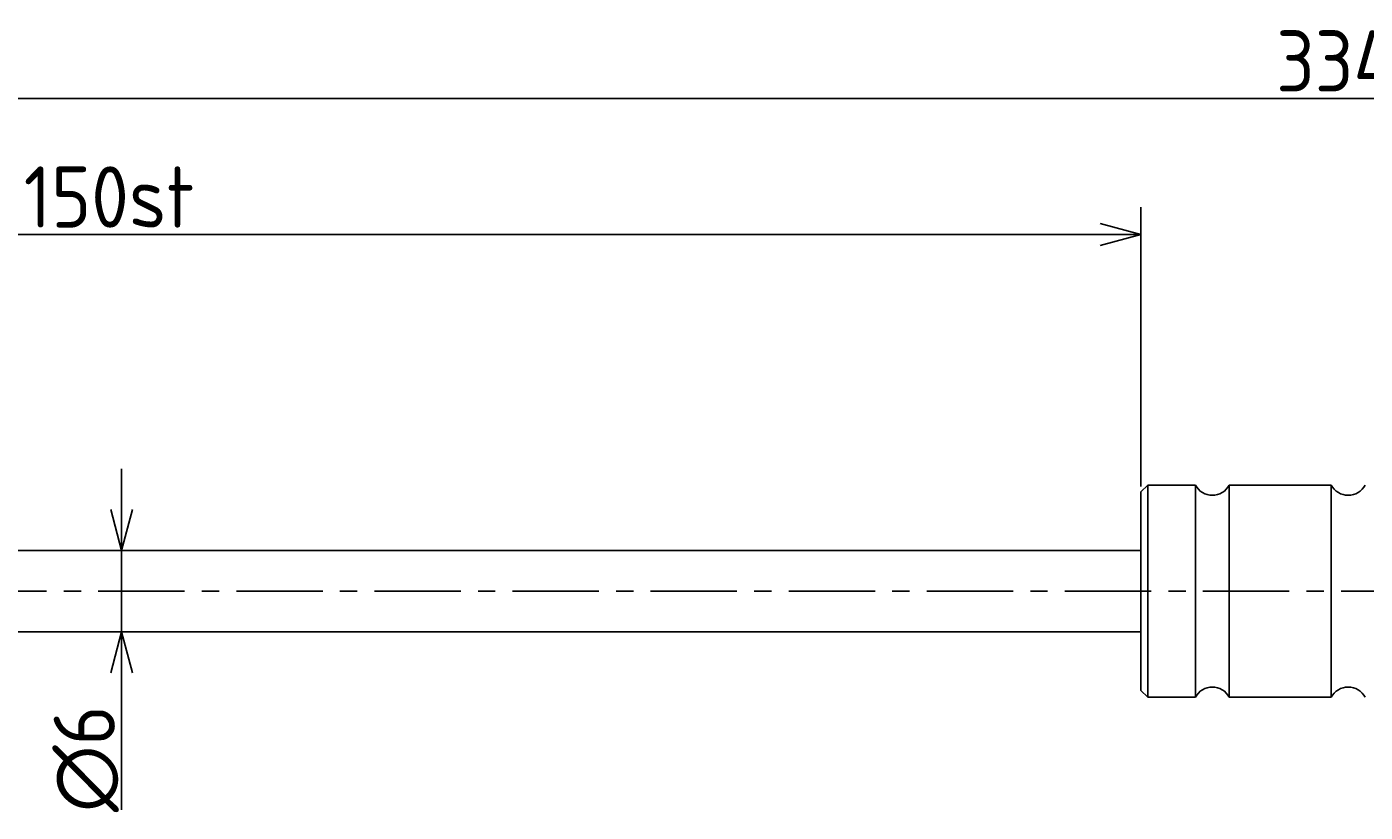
# Model space of a CAD drawing. Extents: x -8 to 365, y 122 to 190.
# Tile 2 of 3: x 82 to 180, y 133 to 190. Entities that reach past the tile are written whole.
import ezdxf

# ---------------------------------------------------------------- set-up
doc = ezdxf.new("R2010")
doc.units = 0
doc.header["$LTSCALE"] = 0.2
doc.linetypes.add('CENTER', pattern=[50.8, 31.75, -6.35, 6.35, -6.35])
doc.layers.get('0').update_dxf_attribs({"linetype": 'CONTINUOUS'})
doc.layers.get('DEFPOINTS').update_dxf_attribs({"linetype": 'CONTINUOUS'})
for name, color, linetype in [('18-0-CON', 3, 'CONTINUOUS'), ('18-2-CEN', 1, 'CENTER'), ('35-0-CON', 7, 'CONTINUOUS')]:
    doc.layers.add(name, color=color, linetype=linetype)
doc.styles.add('DIMENSION', font='isocp.shx', dxfattribs={"bigfont": 'bigfont.shx'})
doc.dimstyles.get("Standard").update_dxf_attribs({"dimtxt": 0.18, "dimasz": 0.18, "dimexe": 0.18, "dimexo": 0.0625, "dimgap": 0.09, "dimtad": 0, "dimtih": 1, "dimtoh": 1, "dimzin": 0, "dimcen": 0.09, "dimazin": 3, "dimtfac": 1, "dimtofl": 0, "dimtmove": 0, "dimatfit": 3})

# ---------------------------------------------------------------- blocks, each defined once
blk = doc.blocks.new('_OPEN30')
at = {"color": 0, "linetype": 'BYBLOCK'}
for p, q in [((-1, 0.268), (0, 0)), ((0, 0), (-1, -0.268)), ((0, 0), (-1, 0))]:
    blk.add_line(p, q, dxfattribs=at)
blk = doc.blocks.new('*U27')
at = {"layer": '18-0-CON', "color": 161, "style": 'DIMENSION'}
blk.add_text('∅6', height=4.5, rotation=90, dxfattribs=at).set_placement((88.159, 132.527))
blk = doc.blocks.new('*D26')
at = {"layer": '18-0-CON', "color": 161}
for p, q in [((88.659, 154.775), (88.659, 157.775)), ((88.659, 151.775), (88.659, 145.775)), ((88.659, 142.775), (88.659, 132.702))]:
    blk.add_line(p, q, dxfattribs=at)
at = {"layer": 'DEFPOINTS', "color": 0}
for p in [(88.659, 151.775), (88.659, 145.775), (88.659, 145.775)]:
    blk.add_point(p, dxfattribs=at)
at = {"layer": '18-0-CON', "color": 161, "xscale": 3.000000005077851, "yscale": 3.000000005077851, "zscale": 3.000000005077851}
for p, rotation in [((88.659, 151.775), 270), ((88.659, 145.775), 90)]:
    blk.add_blockref('_OPEN30', p, dxfattribs=dict(at, rotation=rotation))
at = {"layer": '18-0-CON'}
blk.add_blockref('*U27', (0, 0), dxfattribs=at)
blk = doc.blocks.new('*U29')
at = {"layer": '18-0-CON', "color": 161, "style": 'DIMENSION'}
blk.add_text('150st', height=4.5, dxfattribs=at).set_placement((81.453, 175.5))
blk = doc.blocks.new('*D28')
at = {"layer": '18-0-CON', "color": 161}
for p, q in [((13.659, 152.275), (13.659, 177)), ((163.659, 156.475), (163.659, 177)), ((16.659, 175), (160.659, 175))]:
    blk.add_line(p, q, dxfattribs=at)
at = {"layer": 'DEFPOINTS', "color": 0}
for p in [(163.659, 175), (163.659, 155.975), (13.659, 151.775)]:
    blk.add_point(p, dxfattribs=at)
at = {"layer": '18-0-CON'}
blk.add_blockref('*U29', (0, 0), dxfattribs=at)
at = {"layer": '18-0-CON', "color": 161, "xscale": 3.000000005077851, "yscale": 3.000000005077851, "zscale": 3.000000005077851, "rotation": 180}
blk.add_blockref('_OPEN30', (13.659, 175), dxfattribs=at)
at = {"layer": '18-0-CON', "color": 161, "xscale": 3.000000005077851, "yscale": 3.000000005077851, "zscale": 3.000000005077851}
blk.add_blockref('_OPEN30', (163.659, 175), dxfattribs=at)
blk = doc.blocks.new('*U33')
at = {"layer": '18-0-CON', "color": 161, "style": 'DIMENSION'}
for s, height, p in [('334', 4.5, (173.603, 185.5)), ('±2', 2.7, (183.503, 187.3))]:
    blk.add_text(s, height=height, dxfattribs=at).set_placement(p)
blk = doc.blocks.new('*D32')
at = {"layer": '18-0-CON', "color": 161}
for p, q in [((13.659, 152.275), (13.659, 187)), ((347.659, 156.275), (347.659, 187)), ((16.659, 185), (344.659, 185))]:
    blk.add_line(p, q, dxfattribs=at)
at = {"layer": 'DEFPOINTS', "color": 0}
for p in [(347.659, 185), (347.659, 155.775), (13.659, 151.775)]:
    blk.add_point(p, dxfattribs=at)
at = {"layer": '18-0-CON'}
blk.add_blockref('*U33', (0, 0), dxfattribs=at)
at = {"layer": '18-0-CON', "color": 161, "xscale": 3.000000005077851, "yscale": 3.000000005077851, "zscale": 3.000000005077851, "rotation": 180}
blk.add_blockref('_OPEN30', (13.659, 185), dxfattribs=at)
at = {"layer": '18-0-CON', "color": 161, "xscale": 3.000000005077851, "yscale": 3.000000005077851, "zscale": 3.000000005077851}
blk.add_blockref('_OPEN30', (347.659, 185), dxfattribs=at)

msp = doc.modelspace()

# ---------------------------------------------------------------- linework, layer by layer
at = {"layer": '18-2-CEN'}
msp.add_line((5.659, 148.775), (355.762, 148.775), dxfattribs=at)
at = {"layer": '35-0-CON'}
for p, q in [((164.159, 156.575), (163.659, 156.075)), ((163.659, 148.775), (163.659, 156.075)), ((164.159, 156.575), (167.659, 156.575)), ((164.159, 156.575), (164.159, 148.775)), ((167.659, 148.775), (167.659, 156.575)), ((170.159, 148.775), (170.159, 156.575)), ((170.159, 156.575), (177.659, 156.575)), ((177.659, 148.775), (177.659, 156.575)), ((13.659, 151.775), (163.659, 151.775)), ((163.659, 148.775), (163.659, 141.475)), ((164.159, 140.975), (164.159, 148.775)), ((167.659, 148.775), (167.659, 140.975)), ((170.159, 148.775), (170.159, 140.975)), ((177.659, 148.775), (177.659, 140.975)), ((13.659, 145.775), (163.659, 145.775)), ((164.159, 140.975), (163.659, 141.475)), ((164.159, 140.975), (167.659, 140.975)), ((170.159, 140.975), (177.659, 140.975))]:
    msp.add_line(p, q, dxfattribs=at)
for centre, start, end in [((168.909, 157.242), 208.07249, 331.92751), ((178.909, 157.242), 208.07249, 331.92751), ((168.909, 140.308), 28.07249, 151.92751), ((178.909, 140.308), 28.07249, 151.92751)]:
    msp.add_arc(centre, 1.417, start, end, dxfattribs=at)

# ---------------------------------------------------------------- dimensions: what is measured, and where the dimension line sits
at = {"layer": '18-0-CON'}
for base, p2, override, picture, middle in [((347.659, 185), (347.659, 155.775), {"dimscale": 1, "dimgap": 0.5, "dimtol": 1, "dimlim": 0, "dimtp": 2, "dimtm": 2, "dimtolj": 2}, '*D32', (180.659, 187.75)), ((163.659, 175), (163.659, 155.975), {"dimscale": 1, "dimpost": 'st'}, '*D28', (88.659, 177.75))]:
    dim = msp.add_linear_dim(base=base, p1=(13.659, 151.775), p2=p2, dimstyle='Standard', override=override, dxfattribs=at)
    dim.commit()
    dim.dimension.update_dxf_attribs({"geometry": picture, "text_midpoint": middle})
dim = msp.add_linear_dim(base=(88.659, 145.775), p1=(88.659, 151.775), p2=(88.659, 145.775), angle=90, dimstyle='Standard', override={"dimscale": 1, "dimpost": '%%c<>', "dimse1": 1, "dimse2": 1}, dxfattribs=at)
dim.commit()
dim.dimension.update_dxf_attribs({"geometry": '*D26', "text_midpoint": (85.909, 136.238)})

doc.saveas('drawing.dxf')
